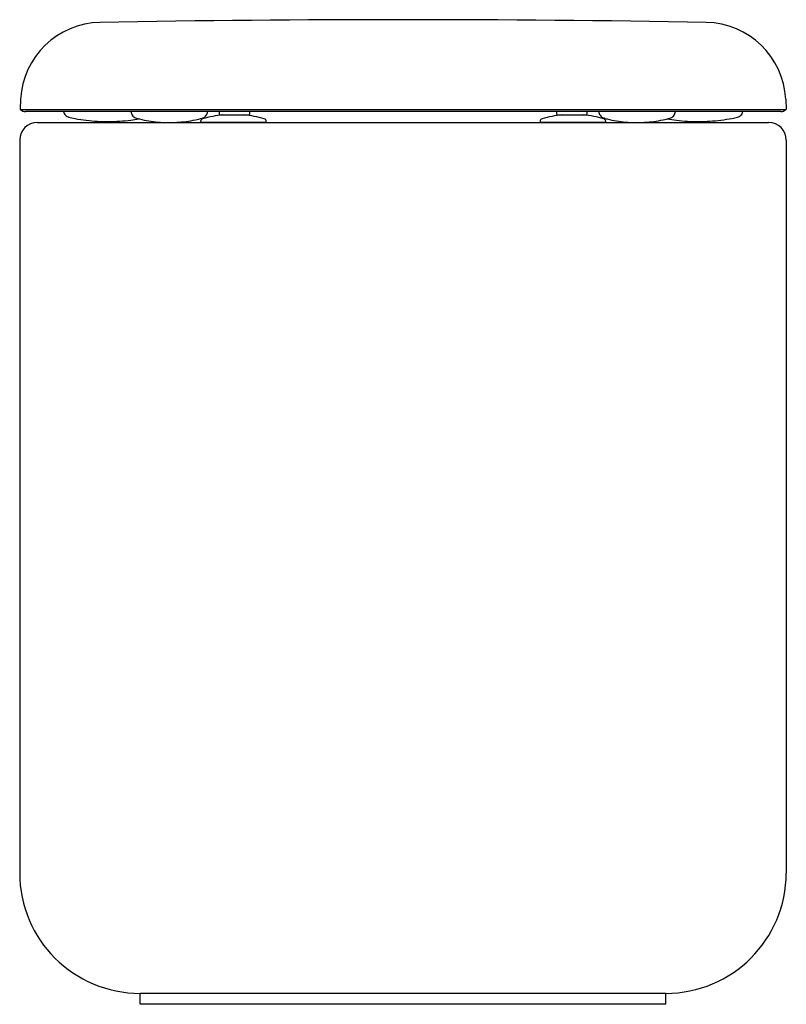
# Model space of a CAD drawing. Header units: millimetres. Extents: x 4599.979 to 4600.329, y 2584.432 to 2584.882.
import ezdxf

# ---------------------------------------------------------------- set-up
doc = ezdxf.new("R2010")
doc.units = ezdxf.units.MM
doc.layers.add('SANINDUSA', color=3, linetype='Continuous')

msp = doc.modelspace()

# ---------------------------------------------------------------- linework, layer by layer
at = {"layer": 'SANINDUSA'}
for p, q in [((4599.97930151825, 2584.845358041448), (4599.979055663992, 2584.8406667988)), ((4600.328704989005, 2584.845358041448), (4600.328950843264, 2584.8406667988)), ((4599.979055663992, 2584.8406667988), (4600.328950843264, 2584.8406667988)), ((4600.326464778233, 2584.839666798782), (4599.981541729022, 2584.839666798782)), ((4600.029709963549, 2584.839666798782), (4600.029782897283, 2584.839253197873)), ((4600.032256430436, 2584.836635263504), (4600.032253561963, 2584.836627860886)), ((4600.064616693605, 2584.839248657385), (4600.06469042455, 2584.839666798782)), ((4600.07000325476, 2584.839666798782), (4600.07000325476, 2584.838626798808)), ((4600.070503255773, 2584.838126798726), (4600.071003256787, 2584.838126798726)), ((4600.071003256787, 2584.838126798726), (4600.081003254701, 2584.838126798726)), ((4600.081003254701, 2584.838126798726), (4600.083503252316, 2584.838126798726)), ((4600.08400325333, 2584.838626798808), (4600.08400325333, 2584.839666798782)), ((4600.224003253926, 2584.839666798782), (4600.224003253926, 2584.838626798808)), ((4600.224503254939, 2584.838126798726), (4600.227003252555, 2584.838126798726)), ((4600.227003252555, 2584.838126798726), (4600.237003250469, 2584.838126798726)), ((4600.237003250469, 2584.838126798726), (4600.237503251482, 2584.838126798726)), ((4600.238003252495, 2584.838626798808), (4600.238003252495, 2584.839666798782)), ((4600.243316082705, 2584.839666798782), (4600.243389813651, 2584.839248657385)), ((4600.278223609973, 2584.839253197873), (4600.278296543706, 2584.839666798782)), ((4599.986894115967, 2584.834670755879), (4600.320894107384, 2584.834670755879)), ((4600.061503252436, 2584.835182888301), (4600.061503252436, 2584.834670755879)), ((4600.088220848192, 2584.834670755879), (4600.061503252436, 2584.834670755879)), ((4600.091503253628, 2584.834670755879), (4600.088220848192, 2584.834670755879)), ((4600.091503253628, 2584.834670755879), (4600.091503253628, 2584.835182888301)), ((4600.216503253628, 2584.835182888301), (4600.216503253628, 2584.834670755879)), ((4600.24650325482, 2584.834670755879), (4600.216503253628, 2584.834670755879)), ((4600.24650325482, 2584.834670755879), (4600.24650325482, 2584.835182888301)), ((4599.978894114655, 2584.826670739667), (4599.978894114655, 2584.491670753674)), ((4600.328894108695, 2584.826670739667), (4600.328894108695, 2584.491670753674)), ((4600.273894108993, 2584.436670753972), (4600.033894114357, 2584.436670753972)), ((4600.033894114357, 2584.431670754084), (4600.033894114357, 2584.436670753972)), ((4600.273894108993, 2584.431670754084), (4600.273894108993, 2584.436670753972)), ((4600.273894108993, 2584.431670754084), (4600.033894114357, 2584.431670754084))]:
    msp.add_line(p, q, dxfattribs=at)
for centre, radius, start, end in [((4600.154003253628, 2577.224416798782), 7.657249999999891, 88.96419890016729, 91.0358010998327), ((4600.016250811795, 2584.843421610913), 0.03700000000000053, 91.0358010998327, 176.999999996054), ((4600.291755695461, 2584.843421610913), 0.03700000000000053, 3.000000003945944, 88.96419890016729), ((4599.981541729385, 2584.842666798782), 0.003000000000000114, 221.8103148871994, 270), ((4600.326464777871, 2584.842666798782), 0.003000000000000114, 270, 318.1896851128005), ((4600.062753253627, 2584.835182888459), 0.001249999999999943, 105.8935193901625, 180), ((4600.076503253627, 2584.786892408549), 0.05145988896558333, 95.36579378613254, 105.8935193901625), ((4600.070503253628, 2584.838626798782), 0.0005, 180, 270), ((4600.076503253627, 2584.786892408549), 0.05145988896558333, 74.10648060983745, 84.63420621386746), ((4600.083503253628, 2584.838626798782), 0.0005, 270, 0), ((4600.090253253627, 2584.835182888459), 0.00125, 0, 74.10648060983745), ((4600.217753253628, 2584.835182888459), 0.001250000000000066, 105.8935193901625, 180), ((4600.231503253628, 2584.786892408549), 0.05145988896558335, 95.36579378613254, 105.8935193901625), ((4600.224503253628, 2584.838626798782), 0.0005, 180, 270), ((4600.231503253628, 2584.786892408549), 0.05145988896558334, 74.10648060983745, 84.63420621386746), ((4600.237503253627, 2584.838626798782), 0.0005, 270, 0), ((4600.245253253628, 2584.835182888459), 0.001250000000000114, 0, 74.10648060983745), ((4599.986894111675, 2584.826670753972), 0.00799999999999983, 90, 180), ((4600.320894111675, 2584.826670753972), 0.008000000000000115, 0, 90), ((4600.033894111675, 2584.491670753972), 0.05500000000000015, 180, 270), ((4600.273894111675, 2584.491670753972), 0.05500000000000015, 270, 0)]:
    msp.add_arc(centre, radius, start, end, dxfattribs=at)
for points, knots in [([(4599.998891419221, 2584.839705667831), (4599.998971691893, 2584.839401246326), (4599.999135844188, 2584.838778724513), (4599.999716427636, 2584.837983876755), (4600.000484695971, 2584.837368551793), (4600.001099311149, 2584.837176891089), (4600.001399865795, 2584.837083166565)], [0, 0, 0, 0, 0.2445059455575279, 0.4999984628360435, 0.7554928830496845, 1, 1, 1, 1]), ([(4600.001189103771, 2584.837130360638), (4600.002210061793, 2584.836912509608), (4600.004891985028, 2584.836340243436), (4600.009286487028, 2584.83567683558), (4600.014362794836, 2584.835213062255), (4600.019459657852, 2584.835066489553), (4600.024553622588, 2584.835245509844), (4600.029180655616, 2584.83565960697), (4600.03208164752, 2584.836153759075), (4600.033307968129, 2584.836362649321)], [0, 0, 0, 0, 0.09683897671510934, 0.2543833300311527, 0.411942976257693, 0.5695032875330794, 0.7270631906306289, 0.8846228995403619, 1, 1, 1, 1]), ([(4600.029782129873, 2584.83925819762), (4600.029860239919, 2584.838959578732), (4600.030019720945, 2584.838349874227), (4600.03057875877, 2584.837565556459), (4600.031318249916, 2584.836948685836), (4600.031914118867, 2584.836742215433), (4600.032205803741, 2584.836641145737)], [0, 0, 0, 0, 0.2450239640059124, 0.5002771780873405, 0.7553797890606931, 1, 1, 1, 1]), ([(4600.032257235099, 2584.836642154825), (4600.032694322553, 2584.836523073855), (4600.034525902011, 2584.836024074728), (4600.037801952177, 2584.835392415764), (4600.042076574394, 2584.834842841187), (4600.046366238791, 2584.834625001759), (4600.050650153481, 2584.834718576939), (4600.054910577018, 2584.835137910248), (4600.058751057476, 2584.835768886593), (4600.061138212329, 2584.836387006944), (4600.062193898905, 2584.836636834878)], [0, 0, 0, 0, 0.04483504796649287, 0.1878776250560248, 0.3304446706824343, 0.4725258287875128, 0.6142920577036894, 0.7559049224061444, 0.897506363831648, 1, 1, 1, 1]), ([(4600.062193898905, 2584.836636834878), (4600.062485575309, 2584.836737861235), (4600.063081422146, 2584.836944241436), (4600.063820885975, 2584.837561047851), (4600.06437987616, 2584.83834533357), (4600.064539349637, 2584.838955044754), (4600.064617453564, 2584.839253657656)], [0, 0, 0, 0, 0.2446335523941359, 0.4997460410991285, 0.7549950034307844, 0.9999999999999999, 0.9999999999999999, 0.9999999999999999, 0.9999999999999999]), ([(4600.243389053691, 2584.839253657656), (4600.243467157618, 2584.838955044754), (4600.243626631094, 2584.83834533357), (4600.24418562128, 2584.837561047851), (4600.24492508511, 2584.836944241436), (4600.245520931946, 2584.836737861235), (4600.24581260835, 2584.836636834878)], [0, 0, 0, 0, 0.2450049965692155, 0.5002539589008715, 0.7553664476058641, 0.9999999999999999, 0.9999999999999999, 0.9999999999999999, 0.9999999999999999]), ([(4600.246261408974, 2584.836537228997), (4600.246065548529, 2584.83657517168), (4600.245848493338, 2584.836617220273), (4600.245863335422, 2584.836625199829), (4600.245863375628, 2584.836628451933), (4600.245863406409, 2584.836630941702)], [0, 0, 0, 0, 0.6841648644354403, 0.7582007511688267, 1, 1, 1, 1]), ([(4600.246174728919, 2584.836555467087), (4600.246511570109, 2584.836464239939), (4600.248243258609, 2584.835995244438), (4600.251418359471, 2584.835389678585), (4600.255692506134, 2584.834840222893), (4600.259982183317, 2584.834624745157), (4600.264265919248, 2584.834720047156), (4600.268526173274, 2584.835141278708), (4600.272363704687, 2584.835773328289), (4600.274747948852, 2584.836391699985), (4600.275747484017, 2584.836650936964)], [0, 0, 0, 0, 0.03491099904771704, 0.1794761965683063, 0.3235623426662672, 0.4671599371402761, 0.610442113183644, 0.7535710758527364, 0.8966907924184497, 1, 1, 1, 1]), ([(4600.274604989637, 2584.836369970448), (4600.275998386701, 2584.836138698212), (4600.279067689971, 2584.835629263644), (4600.283863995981, 2584.83521877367), (4600.28895900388, 2584.835066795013), (4600.294054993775, 2584.83523857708), (4600.299129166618, 2584.835727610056), (4600.303384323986, 2584.836392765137), (4600.305931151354, 2584.836939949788), (4600.30660664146, 2584.837083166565)], [0, 0, 0, 0, 0.1306224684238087, 0.2877284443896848, 0.444834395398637, 0.6019403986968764, 0.7590466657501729, 0.9161523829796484, 1, 1, 1, 1]), ([(4600.275747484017, 2584.836650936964), (4600.276092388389, 2584.836742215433), (4600.27668825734, 2584.836948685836), (4600.277427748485, 2584.837565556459), (4600.27798678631, 2584.838349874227), (4600.278146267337, 2584.838959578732), (4600.278224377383, 2584.83925819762)], [0, 0, 0, 0, 0.2446202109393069, 0.4997228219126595, 0.7549760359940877, 1, 1, 1, 1]), ([(4600.30660664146, 2584.837083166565), (4600.306907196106, 2584.837176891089), (4600.307521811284, 2584.837368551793), (4600.308290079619, 2584.837983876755), (4600.308870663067, 2584.838778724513), (4600.309034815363, 2584.839401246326), (4600.309115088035, 2584.839705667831)], [0, 0, 0, 0, 0.2445071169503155, 0.5000015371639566, 0.7554940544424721, 1, 1, 1, 1])]:
    msp.add_open_spline(points, degree=3, knots=knots, dxfattribs=at)

doc.saveas('drawing.dxf')
